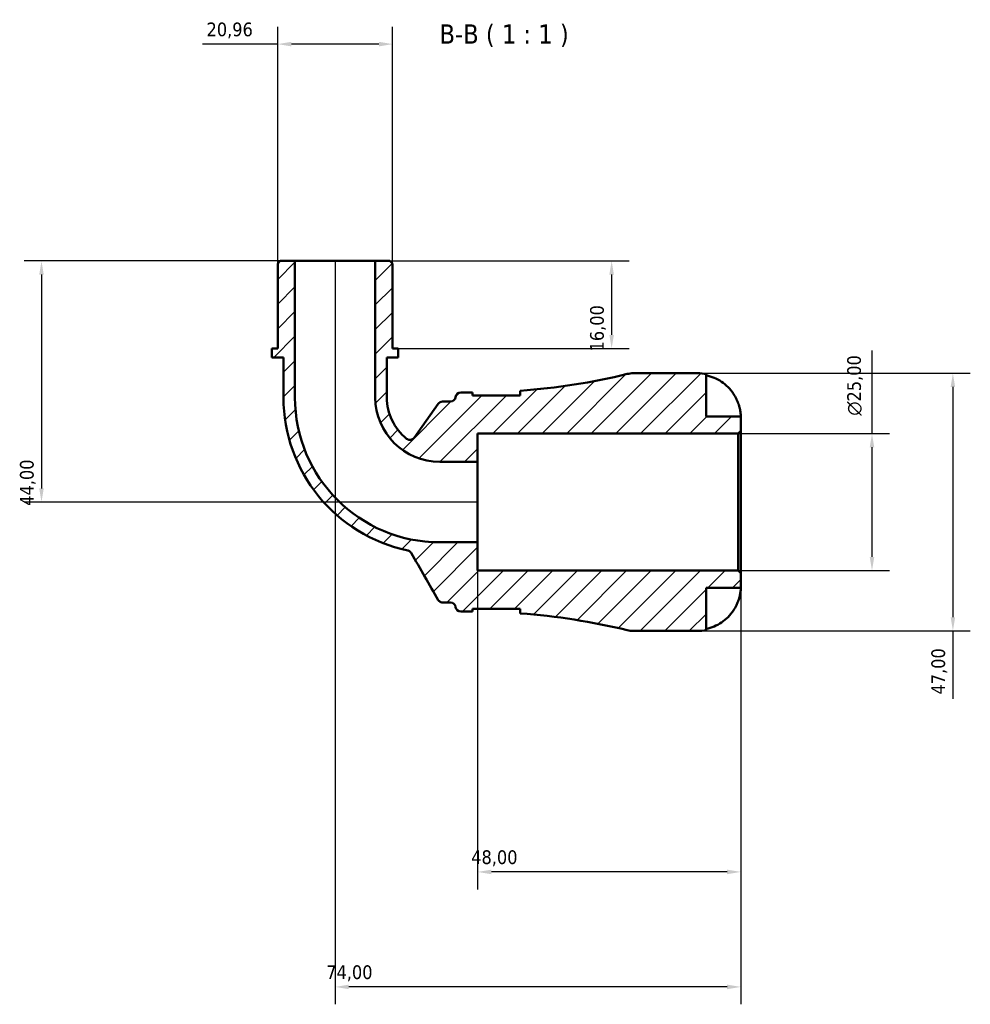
# Model space of a CAD drawing. Header units: millimetres. Extents: x 0 to 902, y 0 to 848.
# Tile 4 of 6: x 304 to 478, y 668 to 848. Entities that reach past the tile are written whole.
import ezdxf

# ---------------------------------------------------------------- set-up
doc = ezdxf.new("R2010")
doc.units = ezdxf.units.MM
for name, color, linetype, lineweight in [('Dimension (ISO)', 7, 'Continuous', 25), ('Hatch (ISO)', 7, 'Continuous', 18), ('Symbol (ISO)', 7, 'Continuous', 25), ('Visible (ISO)', 7, 'Continuous', 50)]:
    doc.layers.add(name, color=color, linetype=linetype, lineweight=lineweight)
doc.styles.add('Label Text (ISO)', font='tahoma.ttf')
doc.styles.add('Note Text (ISO)', font='tahoma.ttf')
doc.dimstyles.new('Default (ISO)', dxfattribs={"dimtxt": 2.5, "dimasz": 2.5, "dimexe": 3.174999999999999, "dimexo": 0, "dimgap": 0.762, "dimtad": 1, "dimrnd": 1e-08, "dimzin": 0, "dimtxsty": 'Note Text (ISO)', "dimcen": 0.09, "dimdle": 10, "dimclrd": 256, "dimclre": 256, "dimclrt": 232, "dimazin": 0, "dimtfac": 1.402080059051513, "dimtmove": 0, "dimatfit": 3, "dimfxl": 1, "dimtolj": 1, "dimtzin": 0, "dimlwd": -1, "dimlwe": -1, "dimarcsym": 0})

# ---------------------------------------------------------------- blocks, each defined once
blk = doc.blocks.new('*D7')
at = {"layer": 'Defpoints', "color": 0, "transparency": 16777216}
for p in [(435.340557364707, 772.2451511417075), (459.7498263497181, 772.2451511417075), (435.340557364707, 747.2451511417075)]:
    blk.add_point(p, dxfattribs=at)
at = {"layer": 'Dimension (ISO)', "transparency": 16777216}
for p, q in [((459.7498263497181, 772.2451511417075), (459.7498263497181, 787.3795519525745)), ((435.340557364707, 772.2451511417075), (462.924826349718, 772.2451511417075)), ((459.7498263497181, 749.7451511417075), (459.7498263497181, 769.7451511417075)), ((435.340557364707, 747.2451511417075), (462.924826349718, 747.2451511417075))]:
    blk.add_line(p, q, dxfattribs=at)
for points in [[(459.3331596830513, 769.7451511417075), (460.1664930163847, 769.7451511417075), (459.7498263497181, 772.2451511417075)], [(459.3331596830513, 749.7451511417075), (460.1664930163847, 749.7451511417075), (459.7498263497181, 747.2451511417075)]]:
    blk.add_solid(points, dxfattribs=at)
at = {"layer": 'Dimension (ISO)', "color": 232, "true_color": 0xca0064, "transparency": 16777216, "insert": (455.2263284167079, 775.5071511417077), "char_height": 2.5, "attachment_point": 1, "rotation": 90, "style": 'Note Text (ISO)'}
blk.add_mtext('\\A1;\\fAIGDT|b0|i0;\\H2.5000;\\ln\\fTahoma|b0|i0;\\H2.5000;25,00', dxfattribs=at)
blk = doc.blocks.new('*D8')
at = {"layer": 'Defpoints', "color": 0, "transparency": 16777216}
for p in [(351.3330573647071, 843.2901511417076), (351.3330573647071, 803.2751511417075), (372.288057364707, 803.2751511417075)]:
    blk.add_point(p, dxfattribs=at)
at = {"layer": 'Dimension (ISO)', "transparency": 16777216}
for p, q in [((351.3330573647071, 803.2751511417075), (351.3330573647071, 846.4651511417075)), ((372.288057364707, 803.2751511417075), (372.288057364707, 846.4651511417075)), ((351.3330573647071, 843.2901511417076), (337.5921265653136, 843.2901511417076)), ((369.788057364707, 843.2901511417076), (353.833057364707, 843.2901511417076))]:
    blk.add_line(p, q, dxfattribs=at)
for points in [[(353.833057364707, 843.7068178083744), (353.833057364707, 842.873484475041), (351.3330573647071, 843.2901511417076)], [(369.788057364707, 843.7068178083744), (369.788057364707, 842.873484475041), (372.288057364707, 843.2901511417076)]]:
    blk.add_solid(points, dxfattribs=at)
at = {"layer": 'Dimension (ISO)', "color": 232, "true_color": 0xca0064, "transparency": 16777216, "insert": (338.3541265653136, 847.2254217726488), "char_height": 2.5, "attachment_point": 1, "style": 'Note Text (ISO)'}
blk.add_mtext('\\A1;20,96', dxfattribs=at)
blk = doc.blocks.new('*D9')
at = {"layer": 'Defpoints', "color": 0, "transparency": 16777216}
for p in [(369.144807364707, 803.7451511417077), (373.335807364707, 787.7451511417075), (412.2528338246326, 787.7451511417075)]:
    blk.add_point(p, dxfattribs=at)
at = {"layer": 'Dimension (ISO)', "transparency": 16777216}
for p, q in [((369.144807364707, 803.7451511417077), (415.4278338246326, 803.7451511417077)), ((412.2528338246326, 801.2451511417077), (412.2528338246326, 790.2451511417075)), ((373.335807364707, 787.7451511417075), (415.4278338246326, 787.7451511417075))]:
    blk.add_line(p, q, dxfattribs=at)
for points in [[(411.8361671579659, 801.2451511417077), (412.6695004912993, 801.2451511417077), (412.2528338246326, 803.7451511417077)], [(411.8361671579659, 790.2451511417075), (412.6695004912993, 790.2451511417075), (412.2528338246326, 787.7451511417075)]]:
    blk.add_solid(points, dxfattribs=at)
at = {"layer": 'Dimension (ISO)', "color": 232, "true_color": 0xca0064, "transparency": 16777216, "insert": (408.319242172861, 787.2298724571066), "char_height": 2.5, "attachment_point": 1, "rotation": 90, "style": 'Note Text (ISO)'}
blk.add_mtext('\\A1;16,00', dxfattribs=at)
blk = doc.blocks.new('*D10')
at = {"layer": 'Defpoints', "color": 0, "transparency": 16777216}
for p in [(354.4763073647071, 803.7451511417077), (308.24446558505, 759.7451511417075), (387.810557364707, 759.7451511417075)]:
    blk.add_point(p, dxfattribs=at)
at = {"layer": 'Dimension (ISO)', "transparency": 16777216}
for p, q in [((354.4763073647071, 803.7451511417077), (305.06946558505, 803.7451511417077)), ((308.24446558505, 801.2451511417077), (308.24446558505, 762.2451511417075)), ((387.810557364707, 759.7451511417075), (305.06946558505, 759.7451511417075))]:
    blk.add_line(p, q, dxfattribs=at)
for points in [[(307.8277989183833, 801.2451511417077), (308.6611322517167, 801.2451511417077), (308.24446558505, 803.7451511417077)], [(307.8277989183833, 762.2451511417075), (308.6611322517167, 762.2451511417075), (308.24446558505, 759.7451511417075)]]:
    blk.add_solid(points, dxfattribs=at)
at = {"layer": 'Dimension (ISO)', "color": 232, "true_color": 0xca0064, "transparency": 16777216, "insert": (304.3108739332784, 759.073727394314), "char_height": 2.5, "attachment_point": 1, "rotation": 90, "style": 'Note Text (ISO)'}
blk.add_mtext('\\A1;44,00', dxfattribs=at)
blk = doc.blocks.new('*D11')
at = {"layer": 'Defpoints', "color": 0, "transparency": 16777216}
for p in [(387.810557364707, 752.4109011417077), (435.810557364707, 746.7751511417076), (387.810557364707, 692.2809202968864)]:
    blk.add_point(p, dxfattribs=at)
at = {"layer": 'Dimension (ISO)', "transparency": 16777216}
for p, q in [((387.810557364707, 752.4109011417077), (387.810557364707, 689.1059202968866)), ((435.810557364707, 746.7751511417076), (435.810557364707, 689.1059202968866)), ((433.310557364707, 692.2809202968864), (390.3105573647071, 692.2809202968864))]:
    blk.add_line(p, q, dxfattribs=at)
for points in [[(390.3105573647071, 692.6975869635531), (390.3105573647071, 691.8642536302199), (387.810557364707, 692.2809202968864)], [(433.310557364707, 692.6975869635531), (433.310557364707, 691.8642536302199), (435.810557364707, 692.2809202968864)]]:
    blk.add_solid(points, dxfattribs=at)
at = {"layer": 'Dimension (ISO)', "color": 232, "true_color": 0xca0064, "transparency": 16777216, "insert": (386.6391336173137, 696.2212278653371), "char_height": 2.5, "attachment_point": 1, "style": 'Note Text (ISO)'}
blk.add_mtext('\\A1;48,00', dxfattribs=at)
blk = doc.blocks.new('*D12')
at = {"layer": 'Defpoints', "color": 0, "transparency": 16777216}
for p in [(361.8105573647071, 803.7451511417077), (435.810557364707, 746.7751511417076), (361.8105573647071, 671.3076504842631)]:
    blk.add_point(p, dxfattribs=at)
at = {"layer": 'Dimension (ISO)', "transparency": 16777216}
for p, q in [((361.8105573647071, 803.7451511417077), (361.8105573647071, 668.1326504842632)), ((435.810557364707, 746.7751511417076), (435.810557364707, 668.1326504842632)), ((433.310557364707, 671.3076504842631), (364.310557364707, 671.3076504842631))]:
    blk.add_line(p, q, dxfattribs=at)
for points in [[(364.310557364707, 671.7243171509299), (364.310557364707, 670.8909838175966), (361.8105573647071, 671.3076504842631)], [(433.310557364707, 671.7243171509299), (433.310557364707, 670.8909838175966), (435.810557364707, 671.3076504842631)]]:
    blk.add_solid(points, dxfattribs=at)
at = {"layer": 'Dimension (ISO)', "color": 232, "true_color": 0xca0064, "transparency": 16777216, "insert": (360.1886635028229, 675.2412421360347), "char_height": 2.5, "attachment_point": 1, "style": 'Note Text (ISO)'}
blk.add_mtext('\\A1;74,00', dxfattribs=at)
blk = doc.blocks.new('*D13')
at = {"layer": 'Defpoints', "color": 0, "transparency": 16777216}
for p in [(427.935557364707, 783.2451511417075), (427.935557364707, 736.2451511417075), (474.5088566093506, 736.2451511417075)]:
    blk.add_point(p, dxfattribs=at)
at = {"layer": 'Dimension (ISO)', "transparency": 16777216}
for p, q in [((427.935557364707, 783.2451511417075), (477.6838566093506, 783.2451511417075)), ((474.5088566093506, 780.7451511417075), (474.5088566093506, 738.7451511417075)), ((427.935557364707, 736.2451511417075), (477.6838566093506, 736.2451511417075)), ((474.5088566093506, 736.2451511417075), (474.5088566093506, 723.8783036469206))]:
    blk.add_line(p, q, dxfattribs=at)
for points in [[(474.0921899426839, 780.7451511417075), (474.9255232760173, 780.7451511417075), (474.5088566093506, 783.2451511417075)], [(474.0921899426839, 738.7451511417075), (474.9255232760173, 738.7451511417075), (474.5088566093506, 736.2451511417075)]]:
    blk.add_solid(points, dxfattribs=at)
at = {"layer": 'Dimension (ISO)', "color": 232, "true_color": 0xca0064, "transparency": 16777216, "insert": (470.575264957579, 724.6403036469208), "char_height": 2.5, "attachment_point": 1, "rotation": 90, "style": 'Note Text (ISO)'}
blk.add_mtext('\\A1;47,00', dxfattribs=at)

msp = doc.modelspace()

# ---------------------------------------------------------------- hatches: boundary and pattern name
at = {"layer": 'Hatch (ISO)'}
h = msp.add_hatch(dxfattribs=at)
h.set_pattern_fill('ANSI31', color=256, scale=25.4, style=0)
h.set_pattern_definition([(45, (0, 0), (-2.245064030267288, 2.245064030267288), [])])
edge = h.paths.add_edge_path()
edge.add_ellipse((416.2165707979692, 740.9451511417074), major_axis=(-1.105459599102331, -4.568146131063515), ratio=1, start_angle=0, end_angle=13.60365819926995)
edge.add_line((416.2165707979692, 736.2451511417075), (427.935557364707, 736.2451511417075))
edge.add_ellipse((427.935557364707, 744.1201511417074), major_axis=(-8.9e-15, -7.874999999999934), ratio=1, start_angle=0, end_angle=11.53695903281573)
edge.add_line((429.510557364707, 736.4042584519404), (429.510557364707, 744.1201511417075))
edge.add_line((429.5105573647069, 744.1201511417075), (435.810557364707, 744.1201511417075))
edge.add_line((435.810557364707, 744.1201511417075), (435.810557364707, 746.7751511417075))
edge.add_line((435.810557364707, 746.7751511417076), (435.340557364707, 747.2451511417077))
edge.add_line((435.340557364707, 747.2451511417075), (387.810557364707, 747.2451511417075))
edge.add_line((387.810557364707, 747.2451511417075), (387.810557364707, 752.4109011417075))
edge.add_line((387.810557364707, 752.4109011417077), (380.9030573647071, 752.4109011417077))
edge.add_ellipse((380.903057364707, 778.8376511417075), major_axis=(-8.9e-15, -26.42675), ratio=1, start_angle=270, end_angle=360, ccw=False)
edge.add_line((354.476307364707, 778.8376511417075), (354.476307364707, 803.7451511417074))
edge.add_line((354.476307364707, 803.7451511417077), (351.803057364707, 803.7451511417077))
edge.add_line((351.803057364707, 803.7451511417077), (351.3330573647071, 803.2751511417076))
edge.add_line((351.3330573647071, 803.2751511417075), (351.3330573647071, 787.7451511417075))
edge.add_line((351.3330573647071, 787.7451511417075), (350.285307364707, 787.7451511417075))
edge.add_line((350.285307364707, 787.7451511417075), (350.285307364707, 786.1451511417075))
edge.add_line((350.2853073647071, 786.1451511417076), (352.3808073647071, 786.1451511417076))
edge.add_line((352.380807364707, 786.1451511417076), (352.380807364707, 778.8376511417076))
edge.add_ellipse((380.903057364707, 778.8376511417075), major_axis=(-28.52225000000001, -6.7e-15), ratio=1, start_angle=0, end_angle=78.16424119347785)
edge.add_spline(control_points=[(375.052946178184, 750.9217964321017), (375.1222055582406, 750.9072822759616), (375.1896050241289, 750.8849935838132), (375.3181201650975, 750.8257150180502), (375.3788258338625, 750.7889142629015), (375.531687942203, 750.6708202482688), (375.6130085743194, 750.577784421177), (375.6742095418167, 750.4717812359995)], knot_values=[-0.0791788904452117, -0.0791788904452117, -0.0791788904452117, -0.0791788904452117, -0.0579497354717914, -0.0579497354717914, -0.0367205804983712, -0.0367205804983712, 0, 0, 0, 0], degree=3, periodic=0)
edge.add_line((375.6742095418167, 750.4717812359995), (380.6317027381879, 741.8851511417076))
edge.add_spline(control_points=[(380.6317027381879, 741.8851511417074), (380.6833446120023, 741.795704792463), (380.749377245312, 741.7153782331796), (380.9049061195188, 741.5794337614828), (380.9933443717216, 741.5247406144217), (381.2021329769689, 741.4390589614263), (381.3233646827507, 741.4151511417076), (381.4457666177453, 741.4151511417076)], knot_values=[-0.0986908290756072, -0.0986908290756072, -0.0986908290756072, -0.0986908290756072, -0.0677057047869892, -0.0677057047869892, -0.0367205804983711, -0.0367205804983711, 0, 0, 0, 0], degree=3, periodic=0)
edge.add_line((381.4457666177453, 741.4151511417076), (382.8578026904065, 741.4151511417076))
edge.add_ellipse((382.8578026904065, 740.4751511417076), major_axis=(8.9e-15, 0.9400000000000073), ratio=1, start_angle=277.18075578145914, end_angle=360, ccw=False)
edge.add_ellipse((384.723057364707, 740.7101511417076), major_axis=(-0.9326273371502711, -0.1175000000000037), ratio=1, start_angle=1.332e-13, end_angle=82.81924421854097)
edge.add_line((384.723057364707, 739.7701511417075), (386.663057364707, 739.7701511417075))
edge.add_ellipse((386.663057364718, 618.8196857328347), major_axis=(-1.0929e-11, 120.9504654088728), ratio=1, start_angle=359.91354738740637, end_angle=360, ccw=False)
edge.add_line((386.8455573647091, 739.7700134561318), (386.8455573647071, 740.2701511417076))
edge.add_line((386.845557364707, 740.2701511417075), (395.595557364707, 740.2701511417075))
edge.add_line((395.595557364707, 740.2701511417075), (395.595557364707, 739.4398562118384))
edge.add_ellipse((386.6630573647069, 618.8196857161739), major_axis=(8.932500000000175, 120.6201704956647), ratio=1, start_angle=350.6316370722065, end_angle=360, ccw=False)
edge = h.paths.add_edge_path()
edge.add_ellipse((416.2165707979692, 778.5451511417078), major_axis=(1.78e-14, 4.699999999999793), ratio=1, start_angle=0, end_angle=13.60365819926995)
edge.add_ellipse((386.6630573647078, 900.6706165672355), major_axis=(28.44805383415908, -117.5573192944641), ratio=1, start_angle=350.6316370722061, end_angle=360, ccw=False)
edge.add_line((395.5955573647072, 780.0504460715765), (395.5955573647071, 779.2201511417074))
edge.add_line((395.5955573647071, 779.2201511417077), (386.8455573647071, 779.2201511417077))
edge.add_line((386.8455573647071, 779.2201511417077), (386.8455573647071, 779.7202888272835))
edge.add_ellipse((386.6630573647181, 900.6706165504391), major_axis=(0.1824999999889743, -120.9503277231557), ratio=1, start_angle=359.91354738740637, end_angle=360, ccw=False)
edge.add_line((386.6630573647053, 779.7201511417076), (384.723057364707, 779.7201511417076))
edge.add_ellipse((384.723057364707, 778.7801511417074), major_axis=(0, 0.940000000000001), ratio=1, start_angle=0, end_angle=82.81924421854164)
edge.add_ellipse((382.8578026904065, 779.0151511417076), major_axis=(0.9326273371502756, -0.1175000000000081), ratio=1, start_angle=277.18075578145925, end_angle=360, ccw=False)
edge.add_line((382.8578026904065, 778.0751511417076), (381.3873382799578, 778.0751511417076))
edge.add_ellipse((381.3873382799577, 777.1351511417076), major_axis=(-2.2e-15, 0.940000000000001), ratio=1, start_angle=0, end_angle=54.51436488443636)
edge.add_line((380.6219328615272, 777.6808200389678), (376.2081660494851, 771.4896644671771))
edge.add_ellipse((375.4427606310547, 772.0353333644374), major_axis=(0.7654054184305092, -0.545668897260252), ratio=1, start_angle=266.7312319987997, end_angle=360, ccw=False)
edge.add_ellipse((380.903057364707, 778.8376511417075), major_axis=(-6.048721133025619, -7.535363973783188), ratio=1, start_angle=308.7544031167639, end_angle=360, ccw=False)
edge.add_line((371.240307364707, 778.8376511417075), (371.240307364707, 786.1451511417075))
edge.add_line((371.240307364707, 786.1451511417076), (373.335807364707, 786.1451511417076))
edge.add_line((373.335807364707, 786.1451511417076), (373.335807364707, 787.7451511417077))
edge.add_line((373.335807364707, 787.7451511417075), (372.288057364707, 787.7451511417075))
edge.add_line((372.288057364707, 787.7451511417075), (372.288057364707, 803.2751511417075))
edge.add_line((372.288057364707, 803.2751511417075), (371.818057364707, 803.7451511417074))
edge.add_line((371.8180573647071, 803.7451511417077), (369.1448073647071, 803.7451511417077))
edge.add_line((369.144807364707, 803.7451511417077), (369.144807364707, 778.8376511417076))
edge.add_ellipse((380.903057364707, 778.8376511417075), major_axis=(-11.75825, 6.7e-15), ratio=1, start_angle=0, end_angle=90.00000000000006)
edge.add_line((380.903057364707, 767.0794011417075), (387.810557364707, 767.0794011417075))
edge.add_line((387.810557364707, 767.0794011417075), (387.810557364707, 772.2451511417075))
edge.add_line((387.810557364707, 772.2451511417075), (435.340557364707, 772.2451511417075))
edge.add_line((435.340557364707, 772.2451511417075), (435.810557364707, 772.7151511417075))
edge.add_line((435.810557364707, 772.7151511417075), (435.810557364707, 775.3701511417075))
edge.add_line((435.810557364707, 775.3701511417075), (429.510557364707, 775.3701511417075))
edge.add_line((429.510557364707, 775.3701511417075), (429.510557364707, 783.0860438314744))
edge.add_ellipse((427.935557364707, 775.3701511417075), major_axis=(1.575000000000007, 7.715892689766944), ratio=1, start_angle=0, end_angle=11.53695903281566)
edge.add_line((427.935557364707, 783.2451511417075), (416.2165707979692, 783.2451511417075))

# ---------------------------------------------------------------- linework, layer by layer
at = {"layer": 'Visible (ISO)'}
for p, q in [((351.803057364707, 803.7451511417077), (351.3330573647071, 803.2751511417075)), ((351.3330573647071, 803.2751511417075), (351.3330573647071, 787.7451511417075)), ((354.4763073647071, 803.7451511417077), (351.803057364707, 803.7451511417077)), ((354.4763073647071, 778.8376511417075), (354.4763073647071, 803.7451511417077)), ((369.144807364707, 803.7451511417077), (354.4763073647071, 803.7451511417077)), ((371.8180573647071, 803.7451511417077), (369.144807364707, 803.7451511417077)), ((369.144807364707, 803.7451511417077), (369.144807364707, 778.8376511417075)), ((372.288057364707, 803.2751511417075), (371.8180573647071, 803.7451511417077)), ((372.288057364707, 787.7451511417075), (372.288057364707, 803.2751511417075)), ((351.3330573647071, 787.7451511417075), (350.2853073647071, 787.7451511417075)), ((350.2853073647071, 787.7451511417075), (350.2853073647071, 786.1451511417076)), ((373.335807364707, 787.7451511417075), (372.288057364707, 787.7451511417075)), ((373.335807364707, 786.1451511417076), (373.335807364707, 787.7451511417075)), ((350.2853073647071, 786.1451511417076), (352.380807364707, 786.1451511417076)), ((352.380807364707, 786.1451511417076), (352.380807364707, 778.8376511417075)), ((371.240307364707, 778.8376511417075), (371.240307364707, 786.1451511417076)), ((371.240307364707, 786.1451511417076), (373.335807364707, 786.1451511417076)), ((427.935557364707, 783.2451511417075), (416.2165707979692, 783.2451511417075)), ((429.510557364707, 775.3701511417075), (429.510557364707, 783.0860438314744)), ((386.663057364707, 779.7201511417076), (384.723057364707, 779.7201511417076)), ((386.8455573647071, 779.2201511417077), (386.8455573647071, 779.7202888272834)), ((395.5955573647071, 780.0504460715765), (395.5955573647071, 779.2201511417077)), ((382.8578026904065, 778.0751511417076), (381.3873382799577, 778.0751511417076)), ((395.5955573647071, 779.2201511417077), (386.8455573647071, 779.2201511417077)), ((380.6219328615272, 777.6808200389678), (376.2081660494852, 771.4896644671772)), ((435.810557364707, 775.3701511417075), (429.510557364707, 775.3701511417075)), ((435.810557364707, 772.7151511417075), (435.810557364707, 775.3701511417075)), ((435.340557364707, 772.2451511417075), (435.810557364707, 772.7151511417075)), ((435.810557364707, 746.7751511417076), (435.810557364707, 772.7151511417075)), ((387.810557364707, 767.0794011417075), (387.810557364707, 772.2451511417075)), ((387.810557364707, 772.2451511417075), (435.340557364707, 772.2451511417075)), ((435.340557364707, 772.2451511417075), (435.340557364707, 747.2451511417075)), ((380.903057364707, 767.0794011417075), (387.810557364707, 767.0794011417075)), ((387.810557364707, 752.4109011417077), (387.810557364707, 767.0794011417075)), ((387.810557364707, 752.4109011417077), (380.903057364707, 752.4109011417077)), ((387.810557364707, 747.2451511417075), (387.810557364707, 752.4109011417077)), ((435.340557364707, 747.2451511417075), (387.810557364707, 747.2451511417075)), ((435.810557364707, 746.7751511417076), (435.340557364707, 747.2451511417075)), ((435.810557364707, 744.1201511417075), (435.810557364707, 746.7751511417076)), ((429.510557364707, 736.4042584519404), (429.510557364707, 744.1201511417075)), ((429.510557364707, 744.1201511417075), (435.810557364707, 744.1201511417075)), ((381.4457666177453, 741.4151511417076), (382.8578026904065, 741.4151511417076)), ((386.8455573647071, 739.7700134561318), (386.8455573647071, 740.2701511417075)), ((386.8455573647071, 740.2701511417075), (395.5955573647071, 740.2701511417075)), ((395.5955573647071, 740.2701511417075), (395.5955573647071, 739.4398562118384)), ((384.723057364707, 739.7701511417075), (386.663057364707, 739.7701511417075)), ((416.2165707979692, 736.2451511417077), (427.935557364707, 736.2451511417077))]:
    msp.add_line(p, q, dxfattribs=at)
for centre, radius, start, end in [((386.6630573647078, 900.6706165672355), 120.9504654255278, 274.2352952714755, 283.6036581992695), ((416.2165707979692, 778.5451511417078), 4.699999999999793, 90, 103.6036581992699), ((427.935557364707, 775.3701511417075), 7.874999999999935, 78.46304096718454, 90), ((384.723057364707, 778.7801511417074), 0.940000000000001, 90, 172.819244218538), ((386.6630573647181, 900.6706165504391), 120.9504654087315, 269.9999999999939, 270.0864526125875), ((380.903057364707, 778.8376511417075), 28.52225000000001, 180, 258.1642411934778), ((380.903057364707, 778.8376511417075), 26.42675, 180, 270), ((380.903057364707, 778.8376511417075), 11.75825, 180, 270), ((380.903057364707, 778.8376511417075), 9.662750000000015, 180, 231.2455968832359), ((381.3873382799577, 777.1351511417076), 0.940000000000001, 90, 144.5143648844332), ((382.8578026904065, 779.0151511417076), 0.9400000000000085, 269.9999999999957, 352.8192442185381), ((375.4427606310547, 772.0353333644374), 0.9400000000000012, 231.2455968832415, 324.5143648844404), ((382.8578026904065, 740.4751511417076), 0.9400000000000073, 7.180755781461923, 90), ((384.723057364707, 740.7101511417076), 0.9400000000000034, 187.1807557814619, 270.0000000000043), ((386.663057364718, 618.8196857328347), 120.9504654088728, 89.91354738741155, 90.00000000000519), ((386.6630573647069, 618.8196857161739), 120.9504654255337, 76.39634180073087, 85.7647047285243), ((416.2165707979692, 740.9451511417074), 4.699999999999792, 256.3963418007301, 270), ((427.935557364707, 744.1201511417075), 7.874999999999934, 270, 281.536959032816)]:
    msp.add_arc(centre, radius, start, end, dxfattribs=at)
for points, knots in [([(429.510557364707, 782.872510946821), (430.012556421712, 782.769094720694), (430.5027238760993, 782.6138415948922), (431.3857472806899, 782.2463560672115), (431.8574819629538, 781.9976898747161), (432.7376628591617, 781.4061185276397), (433.1461204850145, 781.063230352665), (433.8347451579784, 780.3706221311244), (434.1777551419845, 779.9565527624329), (434.6860285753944, 779.1901039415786), (434.8748652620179, 778.8532506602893), (435.0328143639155, 778.5201511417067)], [0.1494100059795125, 0.1494100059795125, 0.1494100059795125, 0.1494100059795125, 0.2904450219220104, 0.2904450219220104, 0.4363417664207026, 0.4363417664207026, 0.5822385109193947, 0.5822385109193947, 0.7293467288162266, 0.7293467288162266, 0.8352625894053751, 0.8352625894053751, 0.8352625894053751, 0.8352625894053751]), ([(435.0328143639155, 778.5201511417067), (435.0387130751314, 778.5077113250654), (435.0445853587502, 778.4952566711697), (435.129609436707, 778.3138918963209), (435.2036007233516, 778.1428850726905), (435.3304218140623, 777.8229222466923), (435.3845191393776, 777.6746929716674), (435.4924782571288, 777.35174087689), (435.5436545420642, 777.1789981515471), (435.66137874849, 776.7283865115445), (435.7119729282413, 776.4672959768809), (435.7840551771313, 775.974328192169), (435.7988372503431, 775.7612693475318), (435.8121744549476, 775.452795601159), (435.810557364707, 775.3701511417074), (435.810557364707, 775.3701511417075)], [-0.5107228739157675, -0.5107228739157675, -0.5107228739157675, -0.5107228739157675, -0.5065357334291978, -0.5065357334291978, -0.4498195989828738, -0.4498195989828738, -0.4007076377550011, -0.4007076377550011, -0.3417366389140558, -0.3417366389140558, -0.24159774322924, -0.24159774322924, -0.1249837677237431, -0.1249837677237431, 0, 0, 0, 0]), ([(375.052946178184, 750.9217964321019), (375.1222055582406, 750.9072822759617), (375.1896050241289, 750.8849935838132), (375.3181201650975, 750.8257150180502), (375.3788258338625, 750.7889142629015), (375.531687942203, 750.670820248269), (375.6130085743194, 750.5777844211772), (375.6742095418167, 750.4717812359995)], [-0.0791788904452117, -0.0791788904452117, -0.0791788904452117, -0.0791788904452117, -0.0579497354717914, -0.0579497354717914, -0.0367205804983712, -0.0367205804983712, 0, 0, 0, 0]), ([(375.6742095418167, 750.4717812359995), (376.5103317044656, 749.0235751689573), (377.3464538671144, 747.575369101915), (378.9989515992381, 744.7131590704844), (379.815327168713, 743.2991551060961), (380.6317027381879, 741.8851511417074)], [-1.045769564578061, -1.045769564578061, -1.045769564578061, -1.045769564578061, -0.5440962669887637, -0.5440962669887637, -0.0542709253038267, -0.0542709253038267, -0.0542709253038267, -0.0542709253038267]), ([(435.810557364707, 744.1201511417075), (435.810557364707, 744.1201511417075), (435.8106963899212, 744.0972338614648), (435.8095271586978, 744.0032252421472), (435.8080961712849, 743.9292340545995), (435.7942578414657, 743.65957323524), (435.7743356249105, 743.4172414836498), (435.6892406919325, 742.9063045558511), (435.639214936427, 742.6694705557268), (435.5209710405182, 742.2318459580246), (435.4621879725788, 742.0413759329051), (435.3256418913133, 741.6516781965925), (435.2483362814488, 741.4541399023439), (435.1214088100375, 741.1611174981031), (435.0779087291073, 741.0652508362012), (435.0328143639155, 740.9701511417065)], [-2.17667964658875, -2.17667964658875, -2.17667964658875, -2.17667964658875, -2.110866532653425, -2.110866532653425, -2.040552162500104, -2.040552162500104, -1.917383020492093, -1.917383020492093, -1.829422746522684, -1.829422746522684, -1.765581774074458, -1.765581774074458, -1.701178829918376, -1.701178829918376, -1.669619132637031, -1.669619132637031, -1.669619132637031, -1.669619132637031]), ([(380.6317027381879, 741.8851511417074), (380.6833446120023, 741.795704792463), (380.749377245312, 741.7153782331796), (380.904906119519, 741.5794337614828), (380.9933443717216, 741.5247406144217), (381.2021329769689, 741.4390589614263), (381.3233646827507, 741.4151511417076), (381.4457666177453, 741.4151511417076)], [-0.0986908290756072, -0.0986908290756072, -0.0986908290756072, -0.0986908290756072, -0.0677057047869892, -0.0677057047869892, -0.0367205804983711, -0.0367205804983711, 0, 0, 0, 0]), ([(435.0328143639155, 740.9701511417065), (434.8748652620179, 740.6370516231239), (434.6860285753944, 740.3001983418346), (434.1777551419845, 739.5337495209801), (433.8347451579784, 739.1196801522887), (433.1461204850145, 738.4270719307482), (432.7376628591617, 738.0841837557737), (431.8574819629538, 737.4926124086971), (431.3857472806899, 737.2439462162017), (430.5027238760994, 736.8764606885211), (430.012556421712, 736.721207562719), (429.510557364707, 736.6177913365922)], [3.89239507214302, 3.89239507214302, 3.89239507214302, 3.89239507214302, 3.998310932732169, 3.998310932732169, 4.145419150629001, 4.145419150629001, 4.291315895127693, 4.291315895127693, 4.437212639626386, 4.437212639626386, 4.578247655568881, 4.578247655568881, 4.578247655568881, 4.578247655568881])]:
    msp.add_open_spline(points, degree=3, knots=knots, dxfattribs=at)
for points in [[(395.5886756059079, 779.2201453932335), (395.5932544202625, 779.244555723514), (395.5955573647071, 779.268311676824), (395.5955573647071, 779.2913784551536)], [(395.5955573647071, 740.1989238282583), (395.5955573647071, 740.2219829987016), (395.5932551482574, 740.245735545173), (395.5886742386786, 740.2701516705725)]]:
    msp.add_open_spline(points, degree=3, dxfattribs=at)

# ---------------------------------------------------------------- texts
at = {"layer": 'Symbol (ISO)', "insert": (380.8463157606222, 842.7451512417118), "char_height": 3.499999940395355, "attachment_point": 7, "style": 'Label Text (ISO)'}
msp.add_mtext('B-B ( 1 : 1 )', dxfattribs=at)

# ---------------------------------------------------------------- dimensions: what is measured, and where the dimension line sits
at = {"layer": 'Dimension (ISO)'}
dim = msp.add_linear_dim(base=(351.3330573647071, 843.2901511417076), p1=(372.288057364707, 803.2751511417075), p2=(351.3330573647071, 803.2751511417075), dimstyle='Default (ISO)', override={"dimdec": 2, "dimtp": 0, "dimtm": 0, "dimtdec": 2, "dimtofl": 0, "dimatfit": 2}, dxfattribs=at)
dim.commit()
dim.dimension.update_dxf_attribs({"geometry": '*D8', "text_midpoint": (342.4810573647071, 843.2901511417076), "dimtype": 160})
for base, p1, p2, angle, override, picture, middle in [((308.24446558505, 759.7451511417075), (354.4763073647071, 803.7451511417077), (387.810557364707, 759.7451511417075), 90, {"dimdec": 2, "dimtp": 0, "dimtm": 0, "dimtdec": 2, "dimtofl": 0, "dimatfit": 1}, '*D10', (308.2444655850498, 763.2451511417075)), ((361.8105573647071, 671.3076504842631), (435.810557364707, 746.7751511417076), (361.8105573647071, 803.7451511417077), 180, {"dimdec": 2, "dimtp": 0, "dimtm": 0, "dimtdec": 2, "dimtofl": 0, "dimatfit": 1}, '*D12', (364.310557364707, 671.3076504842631)), ((412.2528338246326, 787.7451511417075), (369.144807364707, 803.7451511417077), (373.335807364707, 787.7451511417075), 90, {"dimdec": 2, "dimtp": 0, "dimtm": 0, "dimtdec": 2, "dimtofl": 0, "dimatfit": 1}, '*D9', (412.2528338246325, 791.2451511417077)), ((474.5088566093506, 736.2451511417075), (427.935557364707, 783.2451511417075), (427.935557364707, 736.2451511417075), 90, {"dimdec": 2, "dimtp": 0, "dimtm": 0, "dimtdec": 2, "dimtofl": 0, "dimatfit": 2}, '*D13', (474.5088566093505, 728.8117273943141)), ((387.810557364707, 692.2809202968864), (435.810557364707, 746.7751511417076), (387.810557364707, 752.4109011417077), 180, {"dimdec": 2, "dimtp": 0, "dimtm": 0, "dimtdec": 2, "dimtofl": 0, "dimatfit": 1}, '*D11', (390.8105573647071, 692.2809202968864))]:
    dim = msp.add_linear_dim(base=base, p1=p1, p2=p2, angle=angle, dimstyle='Default (ISO)', override=override, dxfattribs=at)
    dim.commit()
    dim.dimension.update_dxf_attribs({"geometry": picture, "text_midpoint": middle, "dimtype": 160})
dim = msp.add_linear_dim(base=(459.7498263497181, 772.2451511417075), p1=(435.340557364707, 747.2451511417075), p2=(435.340557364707, 772.2451511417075), angle=90, text='\\fAIGDT|b0|i0;\\H2.5000;\\ln\\fTahoma|b0|i0;\\H2.5000;<>', dimstyle='Default (ISO)', override={"dimdec": 2, "dimtp": 0, "dimtm": 0, "dimtdec": 2, "dimtofl": 0, "dimatfit": 2}, dxfattribs=at)
dim.commit()
dim.dimension.update_dxf_attribs({"geometry": '*D7', "text_midpoint": (459.7498263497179, 781.0623515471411), "dimtype": 160})

doc.saveas('drawing.dxf')
